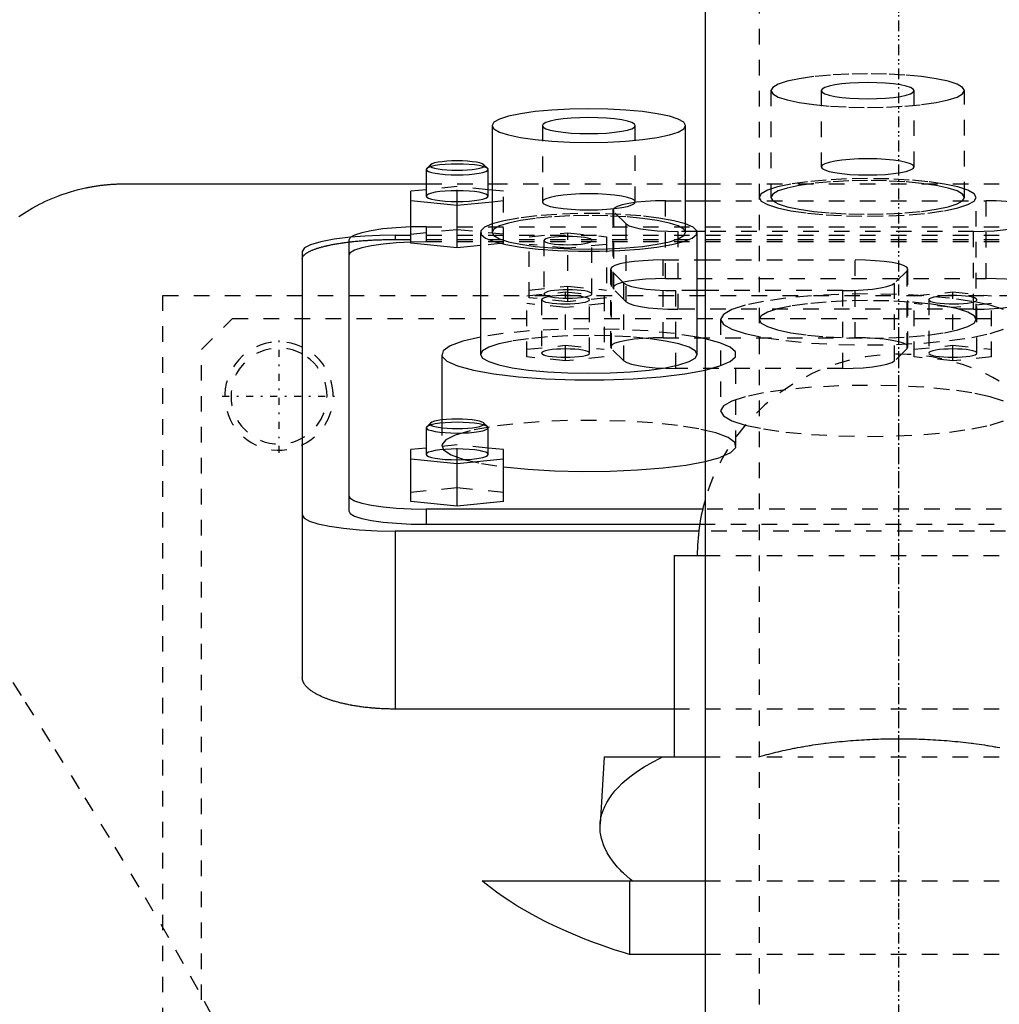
# Model space of a CAD drawing. Extents: x -125 to 125, y -82 to 428.
# Tile 7 of 11: x -57 to 6, y 266 to 329. Entities that reach past the tile are written whole.
import ezdxf

# ---------------------------------------------------------------- set-up
doc = ezdxf.new("R2010")
doc.units = 0
doc.linetypes.add('CENTER', pattern=[1.5, 0.45, -0.5, 0.05, -0.5])
doc.linetypes.add('DASHED', pattern=[2, 1, -1])
for name, color, linetype in [('AM_0', 7, 'CONTINUOUS'), ('AM_3', 7, 'DASHED'), ('AM_7', 7, 'CENTER')]:
    doc.layers.add(name, color=color, linetype=linetype)

msp = doc.modelspace()

# ---------------------------------------------------------------- linework, layer by layer
at = {"layer": 'AM_0', "color": 7, "linetype": 'CONTINUOUS'}
for p, q in [((-12.5, 345.5), (-12.5, 222.5)), ((-26.25, 322.262), (-26.25, 315.368)), ((-13.75, 315.368), (-13.75, 322.262)), ((-30.469, 319.493), (-30.5, 319.432)), ((-30.5, 319.432), (-30.5, 317.709)), ((-30.223, 319.732), (-30.469, 319.493)), ((-26.531, 319.493), (-26.777, 319.732)), ((-26.5, 319.432), (-26.531, 319.493)), ((-26.5, 317.709), (-26.5, 319.432)), ((-50, 318.5), (-30.5, 318.5)), ((-30.5, 318.119), (-31.5, 318.019)), ((-31.5, 314.66), (-31.5, 318.019)), ((-26.5, 318.5), (-26.25, 318.5)), ((-26.25, 318.094), (-26.5, 318.119)), ((-13.75, 318.5), (-12.5, 318.5)), ((-31.5, 317.417), (-28.5, 317.117)), ((-28.5, 317.117), (-26.25, 317.342)), ((-13.75, 317.404), (-12.5, 317.404)), ((-28.5, 314.359), (-28.5, 317.117)), ((-27, 315.368), (-27, 307.489)), ((-12.5, 315.425), (-13.008, 315.425)), ((-13, 307.489), (-13, 315.368)), ((-35.5, 314.865), (-35.5, 297.383)), ((-38.5, 314.14), (-38.5, 286.634)), ((-28.5, 314.359), (-31.5, 314.66)), ((-27, 314.51), (-28.5, 314.359)), ((-13, 313.584), (-12.5, 313.584)), ((-12.5, 311.604), (-13, 311.604)), ((-12.493, 308.5), (-13, 308.604)), ((-29.5, 307.489), (-29.5, 303.251)), ((-30.469, 302.817), (-30.5, 302.756)), ((-30.5, 302.756), (-30.5, 301.032)), ((-30.223, 303.056), (-30.469, 302.817)), ((-26.531, 302.817), (-26.777, 303.056)), ((-26.5, 301.032), (-26.5, 302.756)), ((-30.5, 301.443), (-31.5, 301.342)), ((-25.5, 301.342), (-26.5, 301.443)), ((-31.5, 297.99), (-31.5, 301.342)), ((-31.5, 300.741), (-28.5, 300.44)), ((-28.5, 300.44), (-25.5, 300.741)), ((-25.5, 297.99), (-25.5, 301.342)), ((-28.5, 297.689), (-28.5, 300.44)), ((-28.5, 297.689), (-31.5, 297.99)), ((-25.5, 297.99), (-28.5, 297.689)), ((-12.649, 297.5), (-30.5, 297.5)), ((-30.5, 297.5), (-30.5, 296.515)), ((-30.5, 296.515), (-12.843, 296.515)), ((-32.5, 296.081), (-32.5, 284.586)), ((-12.903, 296.081), (-32.5, 296.081)), ((-14.5, 294.5), (-14.5, 281.5)), ((-14.5, 294.5), (-12.514, 294.5)), ((-14.5, 284.586), (-32.5, 284.586)), ((-19, 281.5), (-19.272, 277.154)), ((-19, 281.5), (-12.513, 281.5)), ((-26.891, 273.5), (-12.5, 273.5)), ((-17.375, 273.5), (-17.375, 268.733)), ((-12.5, 268.733), (-17.375, 268.733))]:
    msp.add_line(p, q, dxfattribs=at)
for points in [[(-26.25, 322.262), (-26.13, 322.05), (-25.774, 321.847), (-25.197, 321.659), (-24.419, 321.495), (-23.472, 321.36), (-22.392, 321.259), (-21.219, 321.198), (-20, 321.177), (-18.781, 321.198), (-17.608, 321.259), (-16.528, 321.36), (-15.581, 321.495), (-14.803, 321.659), (-14.226, 321.847), (-13.87, 322.05), (-13.75, 322.262), (-13.87, 322.474), (-14.226, 322.677), (-14.803, 322.865), (-15.581, 323.03), (-16.528, 323.165), (-17.608, 323.265), (-18.781, 323.327), (-20, 323.347), (-21.219, 323.327), (-22.392, 323.265), (-23.472, 323.165), (-24.419, 323.03), (-25.197, 322.865), (-25.774, 322.677), (-26.13, 322.474)], [(-23, 322.262), (-22.942, 322.161), (-22.772, 322.063), (-22.494, 321.973), (-22.121, 321.894), (-21.667, 321.829), (-21.148, 321.781), (-20.585, 321.751), (-20, 321.741), (-19.415, 321.751), (-18.852, 321.781), (-18.333, 321.829), (-17.879, 321.894), (-17.506, 321.973), (-17.228, 322.063), (-17.058, 322.161), (-17, 322.262), (-17.058, 322.364), (-17.228, 322.462), (-17.506, 322.552), (-17.879, 322.631), (-18.333, 322.695), (-18.852, 322.743), (-19.415, 322.773), (-20, 322.783), (-20.585, 322.773), (-21.148, 322.743), (-21.667, 322.695), (-22.121, 322.631), (-22.494, 322.552), (-22.772, 322.462), (-22.942, 322.364)], [(-26.75, 319.678), (-26.784, 319.738), (-26.883, 319.795), (-27.045, 319.847), (-27.263, 319.893), (-27.528, 319.931), (-27.83, 319.959), (-28.159, 319.976), (-28.5, 319.982), (-28.841, 319.976), (-29.17, 319.959), (-29.472, 319.931), (-29.737, 319.893), (-29.955, 319.847), (-30.117, 319.795), (-30.216, 319.738), (-30.25, 319.678), (-30.216, 319.619), (-30.117, 319.562), (-29.955, 319.51), (-29.737, 319.464), (-29.472, 319.426), (-29.17, 319.398), (-28.841, 319.38), (-28.5, 319.375), (-28.159, 319.38), (-27.83, 319.398), (-27.528, 319.426), (-27.263, 319.464), (-27.045, 319.51), (-26.883, 319.562), (-26.784, 319.619)]]:
    msp.add_lwpolyline(points, close=True, dxfattribs=at)
for points in [[(-30.5, 319.432), (-30.462, 319.364), (-30.348, 319.299), (-30.163, 319.239), (-29.914, 319.187), (-29.611, 319.143), (-29.265, 319.111), (-28.89, 319.092), (-28.5, 319.085), (-28.11, 319.092), (-27.735, 319.111), (-27.389, 319.143), (-27.086, 319.187), (-26.837, 319.239), (-26.652, 319.299), (-26.538, 319.364), (-26.5, 319.432)], [(-30.5, 317.709), (-30.462, 317.641), (-30.348, 317.576), (-30.163, 317.516), (-29.914, 317.463), (-29.611, 317.42), (-29.265, 317.388), (-28.89, 317.368), (-28.5, 317.362), (-28.11, 317.368), (-27.735, 317.388), (-27.389, 317.42), (-27.086, 317.463), (-26.837, 317.516), (-26.652, 317.576), (-26.538, 317.641), (-26.5, 317.709)], [(-31.5, 315.716), (-32.433, 315.666), (-33.293, 315.585), (-34.046, 315.477), (-34.663, 315.346), (-35.122, 315.196), (-35.405, 315.034), (-35.5, 314.865)], [(-26.25, 315.915), (-26.741, 315.695), (-26.978, 315.464), (-26.954, 315.228), (-26.668, 314.998), (-26.132, 314.781), (-25.366, 314.587), (-24.398, 314.422), (-23.265, 314.292), (-22.009, 314.203), (-20.678, 314.158), (-19.322, 314.158), (-17.991, 314.203), (-16.735, 314.292), (-15.602, 314.422), (-14.634, 314.587), (-13.868, 314.781), (-13.332, 314.998), (-13.046, 315.228), (-13.022, 315.464), (-13.259, 315.695), (-13.75, 315.915)], [(-26.25, 315.368), (-26.13, 315.156), (-25.774, 314.952), (-25.197, 314.765), (-24.419, 314.6), (-23.472, 314.465), (-22.392, 314.365), (-21.219, 314.303), (-20, 314.282), (-18.781, 314.303), (-17.608, 314.365), (-16.528, 314.465), (-15.581, 314.6), (-14.803, 314.765), (-14.226, 314.952), (-13.87, 315.156), (-13.75, 315.368)], [(-35.38, 315.054), (-36.432, 314.927), (-37.305, 314.764), (-37.959, 314.573), (-38.363, 314.362), (-38.5, 314.14)], [(-27, 308.604), (-28.144, 308.339), (-28.958, 308.038), (-29.41, 307.716), (-29.481, 307.384), (-29.168, 307.057), (-28.484, 306.747), (-27.457, 306.467), (-26.128, 306.229), (-24.551, 306.041), (-22.789, 305.912), (-20.915, 305.847), (-19.004, 305.849), (-17.133, 305.916), (-15.378, 306.048), (-13.81, 306.238), (-12.493, 306.478)], [(-27, 307.489), (-26.865, 307.252), (-26.467, 307.024), (-25.82, 306.814), (-24.95, 306.63), (-23.889, 306.478), (-22.679, 306.366), (-21.366, 306.297), (-20, 306.274), (-18.634, 306.297), (-17.321, 306.366), (-16.111, 306.478), (-15.05, 306.63), (-14.18, 306.814), (-13.533, 307.024), (-13.135, 307.252), (-13, 307.489)], [(-30.223, 303.056), (-30.25, 302.996), (-30.21, 302.937), (-30.105, 302.881), (-29.939, 302.829), (-29.718, 302.784), (-29.451, 302.747), (-29.147, 302.72), (-28.819, 302.703), (-28.479, 302.698), (-28.139, 302.705), (-27.813, 302.722), (-27.513, 302.751), (-27.251, 302.789), (-27.037, 302.835), (-26.878, 302.888), (-26.781, 302.945), (-26.75, 303.004), (-26.785, 303.063), (-26.886, 303.12), (-27.049, 303.172), (-27.266, 303.217), (-27.531, 303.255), (-27.833, 303.283), (-28.16, 303.3), (-28.5, 303.306)], [(-28.5, 303.306), (-28.846, 303.3), (-29.179, 303.282), (-29.484, 303.253), (-29.751, 303.214), (-29.968, 303.167), (-30.128, 303.114), (-30.223, 303.056)], [(-30.5, 302.756), (-30.462, 302.688), (-30.349, 302.624), (-30.167, 302.564), (-29.921, 302.511), (-29.62, 302.468), (-29.278, 302.436), (-28.906, 302.416), (-28.518, 302.408), (-28.13, 302.414), (-27.755, 302.433), (-27.409, 302.465), (-27.105, 302.507), (-26.853, 302.559), (-26.665, 302.618), (-26.545, 302.682), (-26.5, 302.75), (-26.531, 302.817)], [(-30.5, 301.032), (-30.462, 300.965), (-30.348, 300.899), (-30.163, 300.839), (-29.914, 300.787), (-29.611, 300.744), (-29.265, 300.711), (-28.89, 300.692), (-28.5, 300.685), (-28.11, 300.692), (-27.735, 300.711), (-27.389, 300.744), (-27.086, 300.787), (-26.837, 300.839), (-26.652, 300.899), (-26.538, 300.965), (-26.5, 301.032)], [(-25.505, 300.236), (-23.934, 300.079), (-22.22, 299.977), (-20.424, 299.933), (-18.613, 299.949), (-16.853, 300.024), (-15.207, 300.156), (-13.736, 300.341), (-12.493, 300.57)], [(-35.5, 298.368), (-35.404, 298.199), (-35.119, 298.036), (-34.657, 297.886), (-34.036, 297.754), (-33.278, 297.646), (-32.413, 297.566), (-31.475, 297.517), (-30.5, 297.5)], [(-38.5, 297.123), (-38.385, 296.92), (-38.043, 296.724), (-37.489, 296.544), (-36.743, 296.386), (-35.833, 296.257), (-34.796, 296.16), (-33.671, 296.101), (-32.5, 296.081)], [(-35.5, 297.383), (-35.404, 297.214), (-35.119, 297.051), (-34.657, 296.901), (-34.036, 296.769), (-33.278, 296.662), (-32.413, 296.581), (-31.475, 296.532), (-30.5, 296.515)]]:
    msp.add_lwpolyline(points, dxfattribs=at)
for points in [[(-56.802, 316.386, 0), (-55.928, 316.933, 0), (-55.412, 317.21, 0), (-55.319, 317.257, 0), (-55.126, 317.35, 0), (-54.925, 317.443, 0), (-54.822, 317.489, 0), (-54.716, 317.534, 0), (-54.498, 317.625, 0), (-54.271, 317.714, 0), (-54.033, 317.802, 0), (-53.786, 317.887, 0), (-53.528, 317.97, 0), (-53.394, 318.01, 0), (-53.257, 318.049, 0), (-52.973, 318.126, 0), (-52.673, 318.198, 0), (-52.49, 318.239, 0), (-52.437, 318.25, 0), (-52.383, 318.261, 0), (-52.355, 318.267, 0), (-52.327, 318.272, 0), (-52.271, 318.283, 0), (-52.213, 318.294, 0), (-52.154, 318.305, 0), (-52.094, 318.316, 0), (-52.032, 318.327, 0), (-52.001, 318.332, 0), (-51.97, 318.337, 0), (-51.906, 318.348, 0), (-51.841, 318.358, 0), (-51.775, 318.368, 0), (-51.708, 318.378, 0), (-51.641, 318.387, 0), (-51.606, 318.392, 0), (-51.572, 318.397, 0), (-51.502, 318.406, 0), (-51.431, 318.414, 0), (-51.395, 318.419, 0), (-51.359, 318.423, 0), (-51.287, 318.431, 0), (-51.213, 318.438, 0), (-51.176, 318.442, 0), (-51.139, 318.446, 0), (-51.064, 318.453, 0), (-50.988, 318.459, 0), (-50.912, 318.465, 0), (-50.835, 318.471, 0), (-50.757, 318.476, 0), (-50.718, 318.479, 0), (-50.679, 318.481, 0), (-50.6, 318.485, 0), (-50.521, 318.489, 0), (-50.441, 318.492, 0), (-50.362, 318.495, 0), (-50.281, 318.497, 0), (-50.241, 318.498, 0), (-50.201, 318.498, 0), (-50.121, 318.499, 0), (-50.04, 318.5, 0), (-50, 318.5, 0)], [(-32.5, 284.586, 0), (-32.542, 284.586, 0), (-32.627, 284.587, 0), (-32.712, 284.587, 0), (-32.755, 284.588, 0), (-32.797, 284.589, 0), (-32.883, 284.59, 0), (-32.969, 284.593, 0), (-33.055, 284.595, 0), (-33.142, 284.598, 0), (-33.228, 284.601, 0), (-33.271, 284.603, 0), (-33.315, 284.605, 0), (-33.401, 284.61, 0), (-33.488, 284.614, 0), (-33.575, 284.62, 0), (-33.661, 284.625, 0), (-33.748, 284.631, 0), (-33.791, 284.635, 0), (-33.834, 284.638, 0), (-33.92, 284.645, 0), (-34.007, 284.653, 0), (-34.05, 284.656, 0), (-34.092, 284.66, 0), (-34.178, 284.669, 0), (-34.263, 284.678, 0), (-34.306, 284.682, 0), (-34.348, 284.687, 0), (-34.433, 284.697, 0), (-34.517, 284.707, 0), (-34.601, 284.717, 0), (-34.685, 284.728, 0), (-34.768, 284.74, 0), (-34.809, 284.746, 0), (-34.85, 284.751, 0), (-34.932, 284.764, 0), (-35.013, 284.776, 0), (-35.094, 284.789, 0), (-35.174, 284.803, 0), (-35.253, 284.817, 0), (-35.293, 284.824, 0), (-35.332, 284.831, 0), (-35.41, 284.846, 0), (-35.488, 284.861, 0), (-35.564, 284.876, 0), (-35.64, 284.892, 0), (-35.715, 284.908, 0), (-35.752, 284.916, 0), (-35.789, 284.924, 0), (-35.862, 284.941, 0), (-35.935, 284.958, 0), (-36.006, 284.976, 0), (-36.077, 284.993, 0), (-36.146, 285.011, 0), (-36.181, 285.021, 0), (-36.215, 285.03, 0), (-36.282, 285.048, 0), (-36.349, 285.067, 0), (-36.414, 285.086, 0), (-36.479, 285.106, 0), (-36.542, 285.125, 0), (-36.574, 285.135, 0), (-36.605, 285.145, 0), (-36.666, 285.165, 0), (-36.726, 285.185, 0), (-36.755, 285.195, 0), (-36.785, 285.205, 0), (-36.843, 285.226, 0), (-36.901, 285.247, 0), (-36.93, 285.258, 0), (-36.959, 285.269, 0), (-37.015, 285.291, 0), (-37.071, 285.313, 0), (-37.126, 285.335, 0), (-37.181, 285.358, 0), (-37.234, 285.381, 0), (-37.261, 285.393, 0), (-37.287, 285.405, 0), (-37.339, 285.429, 0), (-37.39, 285.453, 0), (-37.44, 285.477, 0), (-37.489, 285.502, 0), (-37.537, 285.527, 0), (-37.561, 285.54, 0), (-37.584, 285.552, 0), (-37.63, 285.578, 0), (-37.675, 285.604, 0), (-37.719, 285.63, 0), (-37.762, 285.656, 0), (-37.804, 285.682, 0), (-37.825, 285.696, 0), (-37.845, 285.709, 0), (-37.885, 285.736, 0), (-37.923, 285.763, 0), (-37.96, 285.791, 0), (-37.996, 285.818, 0), (-38.031, 285.846, 0), (-38.048, 285.86, 0), (-38.065, 285.874, 0), (-38.097, 285.902, 0), (-38.129, 285.93, 0), (-38.159, 285.958, 0), (-38.188, 285.987, 0), (-38.215, 286.015, 0), (-38.228, 286.029, 0), (-38.241, 286.044, 0), (-38.266, 286.073, 0), (-38.29, 286.101, 0), (-38.301, 286.116, 0), (-38.312, 286.13, 0), (-38.334, 286.159, 0), (-38.353, 286.188, 0), (-38.363, 286.203, 0), (-38.372, 286.217, 0), (-38.389, 286.246, 0), (-38.405, 286.275, 0), (-38.42, 286.304, 0), (-38.434, 286.333, 0), (-38.446, 286.362, 0), (-38.452, 286.377, 0), (-38.457, 286.391, 0), (-38.466, 286.42, 0), (-38.475, 286.449, 0), (-38.482, 286.478, 0), (-38.488, 286.506, 0), (-38.493, 286.535, 0), (-38.495, 286.549, 0), (-38.496, 286.563, 0), (-38.499, 286.592, 0), (-38.5, 286.62, 0), (-38.5, 286.634, 0)], [(-17.213, 273.5, 0), (-17.33, 273.595, 0), (-17.553, 273.788, 0), (-17.764, 273.984, 0), (-17.865, 274.082, 0), (-17.963, 274.181, 0), (-18.148, 274.381, 0), (-18.32, 274.583, 0), (-18.478, 274.787, 0), (-18.622, 274.992, 0), (-18.752, 275.198, 0), (-18.812, 275.301, 0), (-18.868, 275.404, 0), (-18.97, 275.612, 0), (-19.057, 275.819, 0), (-19.129, 276.027, 0), (-19.187, 276.234, 0), (-19.231, 276.44, 0), (-19.247, 276.543, 0), (-19.26, 276.646, 0), (-19.275, 276.85, 0), (-19.276, 277.053, 0), (-19.272, 277.154, 0)], [(-17.375, 268.733, 0), (-17.704, 268.836, 0), (-18.357, 269.048, 0), (-19.001, 269.27, 0), (-19.319, 269.384, 0), (-19.635, 269.499, 0), (-20.256, 269.737, 0), (-20.864, 269.983, 0), (-21.457, 270.236, 0), (-22.035, 270.496, 0), (-22.594, 270.762, 0), (-22.868, 270.898, 0), (-23.136, 271.035, 0), (-23.658, 271.312, 0), (-24.16, 271.594, 0), (-24.642, 271.88, 0), (-25.101, 272.17, 0), (-25.539, 272.463, 0), (-25.75, 272.61, 0), (-25.954, 272.758, 0), (-26.347, 273.054, 0), (-26.716, 273.351, 0), (-26.891, 273.5, 0)]]:
    msp.add_polyline3d(points, dxfattribs=at)
for centre, radius, start, end in [((-40, 304.8), 3.5, 64.62307, 65.4035), ((-40, 304.8), 3.1, 61.06147, 62.31805), ((0, 294.5), 13, 164.05763, 180)]:
    msp.add_arc(centre, radius, start, end, dxfattribs=at)
at = {"layer": 'AM_3', "color": 6, "linetype": 'DASHED'}
for p, q in [((-9, 360.5), (-9, -59.5)), ((-8.25, 324.519), (-8.25, 317.625)), ((-5, 324.519), (-5, 319.595)), ((1, 319.595), (1, 324.519)), ((4.25, 317.625), (4.25, 324.519)), ((-23, 322.262), (-23, 317.337)), ((-17, 317.337), (-17, 322.262)), ((-30.5, 318.5), (-26.5, 318.5)), ((-28.5, 318.32), (-30.5, 318.119)), ((-28.5, 317.117), (-28.5, 318.32)), ((-26.5, 318.119), (-28.5, 318.32)), ((-26.25, 318.5), (-13.75, 318.5)), ((-25.5, 318.019), (-26.25, 318.094)), ((-25.5, 314.66), (-25.5, 318.019)), ((-12.5, 318.5), (12.5, 318.5)), ((-26.25, 317.342), (-25.5, 317.417)), ((-15.048, 317.404), (-13.75, 317.404)), ((-15.048, 312.382), (-15.048, 317.404)), ((-12.5, 317.404), (5.648, 317.404)), ((5, 309.747), (5, 317.625)), ((5.648, 312.382), (5.648, 317.404)), ((-18.448, 316.814), (-18.448, 311.791)), ((-18.396, 311.689), (-18.396, 316.711)), ((-17.585, 315.912), (-18.396, 316.711)), ((-30.5, 315.733), (-31.5, 315.716)), ((-31.5, 315.262), (-28.5, 315.563)), ((-30.5, 315.733), (12.5, 315.733)), ((-30.5, 315.733), (-30.5, 314.748)), ((-28.5, 315.563), (-25.5, 315.262)), ((-17.585, 310.89), (-17.585, 315.912)), ((-14.237, 310.402), (-14.237, 315.425)), ((-13.008, 315.425), (-14.237, 315.425)), ((4.837, 315.425), (-12.5, 315.425)), ((4.837, 310.402), (4.837, 315.425)), ((-32.5, 315.182), (-32.5, 314.91)), ((-32.5, 315.182), (32.5, 315.182)), ((-32.5, 314.91), (32.5, 314.91)), ((30.5, 314.748), (-30.5, 314.748)), ((-23.85, 315.089), (-21.35, 315.34)), ((-23.85, 311.141), (-23.85, 315.089)), ((-22.9, 314.839), (-22.9, 311.392)), ((-21.35, 315.34), (-18.85, 315.089)), ((-21.35, 310.891), (-21.35, 315.34)), ((-19.8, 311.392), (-19.8, 314.839)), ((-18.85, 315.089), (-18.85, 311.141)), ((-25.5, 314.66), (-27, 314.51)), ((-21.35, 314.337), (-23.85, 314.588)), ((-18.85, 314.588), (-21.35, 314.337)), ((-15.198, 313.584), (-13, 313.584)), ((-15.198, 308.561), (-15.198, 313.584)), ((-12.5, 313.584), (-2.802, 313.584)), ((-2.802, 308.561), (-2.802, 313.584)), ((-18.598, 312.994), (-18.598, 307.971)), ((-18.546, 307.868), (-18.546, 312.891)), ((-17.735, 312.092), (-18.546, 312.891)), ((0.546, 312.891), (-0.265, 312.092)), ((0.546, 307.868), (0.546, 312.891)), ((0.598, 307.971), (0.598, 312.994)), ((-15.048, 312.382), (5.648, 312.382)), ((-23.85, 311.642), (-21.35, 311.893)), ((-21.35, 311.893), (-18.85, 311.642)), ((-17.585, 310.89), (-18.396, 311.689)), ((-17.735, 307.07), (-17.735, 312.092)), ((-14.387, 306.582), (-14.387, 311.604)), ((-13, 311.604), (-14.387, 311.604)), ((-3.613, 311.604), (-12.5, 311.604)), ((-3.613, 306.582), (-3.613, 311.604)), ((-0.265, 307.07), (-0.265, 312.092)), ((-47.497, 311.3), (47.497, 311.3)), ((-47.497, 218.3), (-47.497, 311.3)), ((-24, 311.269), (-21.5, 311.52)), ((-24, 307.321), (-24, 311.269)), ((-21.35, 310.891), (-23.85, 311.141)), ((-23.05, 311.018), (-23.05, 307.572)), ((-21.5, 311.52), (-19, 311.269)), ((-21.5, 307.07), (-21.5, 311.52)), ((-18.85, 311.141), (-21.35, 310.891)), ((-19.95, 307.572), (-19.95, 311.018)), ((-19, 311.269), (-19, 307.321)), ((1, 311.269), (3.5, 311.52)), ((1, 307.321), (1, 311.269)), ((1.95, 311.018), (1.95, 307.572)), ((3.5, 311.52), (6, 311.269)), ((3.5, 307.07), (3.5, 311.52)), ((5.05, 307.572), (5.05, 311.018)), ((6, 307.321), (6, 311.269)), ((-21.5, 310.517), (-24, 310.768)), ((-19, 310.768), (-21.5, 310.517)), ((4.837, 310.402), (-14.237, 310.402)), ((3.5, 310.517), (1, 310.768)), ((6, 310.768), (3.5, 310.517)), ((-45, 307.8), (-43, 309.8)), ((-43, 309.8), (44, 309.8)), ((-11.5, 309.747), (-11.5, 303.838)), ((-15.198, 308.561), (-2.802, 308.561)), ((-45, 221.8), (-45, 307.8)), ((-24, 307.822), (-21.5, 308.073)), ((-21.5, 308.073), (-19, 307.822)), ((-17.735, 307.07), (-18.546, 307.868)), ((0.546, 307.868), (-0.265, 307.07)), ((1, 307.822), (3.5, 308.073)), ((3.5, 308.073), (6, 307.822)), ((-21.5, 307.07), (-24, 307.321)), ((-19, 307.321), (-21.5, 307.07)), ((-10.5, 301.581), (-10.5, 307.489)), ((3.5, 307.07), (1, 307.321)), ((6, 307.321), (3.5, 307.07)), ((-3.613, 306.582), (-14.387, 306.582)), ((-29.5, 303.251), (-29.5, 301.581)), ((-28.5, 301.643), (-30.5, 301.443)), ((-28.5, 300.44), (-28.5, 301.643)), ((-26.5, 301.443), (-28.5, 301.643)), ((-31.5, 298.591), (-28.5, 298.892)), ((-28.5, 298.892), (-25.5, 298.591)), ((12.649, 297.5), (-12.649, 297.5)), ((-12.843, 296.515), (12.843, 296.515)), ((12.903, 296.081), (-12.903, 296.081)), ((-12.514, 294.5), (12.514, 294.5)), ((14.5, 284.586), (-14.5, 284.586)), ((-12.513, 281.5), (12.513, 281.5)), ((-12.5, 273.5), (12.5, 273.5)), ((12.5, 268.733), (-12.5, 268.733))]:
    msp.add_line(p, q, dxfattribs=at)
for points in [[(-8.25, 324.519), (-8.13, 324.307), (-7.774, 324.104), (-7.197, 323.916), (-6.419, 323.752), (-5.472, 323.617), (-4.392, 323.516), (-3.219, 323.455), (-2, 323.434), (-0.781, 323.455), (0.392, 323.516), (1.472, 323.617), (2.419, 323.752), (3.197, 323.916), (3.774, 324.104), (4.13, 324.307), (4.25, 324.519), (4.13, 324.731), (3.774, 324.934), (3.197, 325.122), (2.419, 325.287), (1.472, 325.422), (0.392, 325.522), (-0.781, 325.584), (-2, 325.604), (-3.219, 325.584), (-4.392, 325.522), (-5.472, 325.422), (-6.419, 325.287), (-7.197, 325.122), (-7.774, 324.934), (-8.13, 324.731)], [(-5, 324.519), (-4.942, 324.418), (-4.772, 324.32), (-4.494, 324.23), (-4.121, 324.151), (-3.667, 324.086), (-3.148, 324.038), (-2.585, 324.008), (-2, 323.998), (-1.415, 324.008), (-0.852, 324.038), (-0.333, 324.086), (0.121, 324.151), (0.494, 324.23), (0.772, 324.32), (0.942, 324.418), (1, 324.519), (0.942, 324.621), (0.772, 324.719), (0.494, 324.809), (0.121, 324.888), (-0.333, 324.952), (-0.852, 325), (-1.415, 325.03), (-2, 325.04), (-2.585, 325.03), (-3.148, 325), (-3.667, 324.952), (-4.121, 324.888), (-4.494, 324.809), (-4.772, 324.719), (-4.942, 324.621)], [(-5, 319.595), (-4.942, 319.493), (-4.772, 319.396), (-4.494, 319.306), (-4.121, 319.227), (-3.667, 319.162), (-3.148, 319.114), (-2.585, 319.084), (-2, 319.074), (-1.415, 319.084), (-0.852, 319.114), (-0.333, 319.162), (0.121, 319.227), (0.494, 319.306), (0.772, 319.396), (0.942, 319.493), (1, 319.595), (0.942, 319.697), (0.772, 319.794), (0.494, 319.885), (0.121, 319.963), (-0.333, 320.028), (-0.852, 320.076), (-1.415, 320.106), (-2, 320.116), (-2.585, 320.106), (-3.148, 320.076), (-3.667, 320.028), (-4.121, 319.963), (-4.494, 319.885), (-4.772, 319.794), (-4.942, 319.697)], [(-9, 317.625), (-8.865, 317.388), (-8.467, 317.16), (-7.82, 316.95), (-6.95, 316.766), (-5.889, 316.615), (-4.679, 316.502), (-3.366, 316.433), (-2, 316.41), (-0.634, 316.433), (0.679, 316.502), (1.889, 316.615), (2.95, 316.766), (3.82, 316.95), (4.467, 317.16), (4.865, 317.388), (5, 317.625), (4.865, 317.863), (4.467, 318.091), (3.82, 318.301), (2.95, 318.485), (1.889, 318.636), (0.679, 318.749), (-0.634, 318.818), (-2, 318.841), (-3.366, 318.818), (-4.679, 318.749), (-5.889, 318.636), (-6.95, 318.485), (-7.82, 318.301), (-8.467, 318.091), (-8.865, 317.863)], [(-8.25, 317.625), (-8.13, 317.414), (-7.774, 317.21), (-7.197, 317.023), (-6.419, 316.858), (-5.472, 316.723), (-4.392, 316.623), (-3.219, 316.561), (-2, 316.54), (-0.781, 316.561), (0.392, 316.623), (1.472, 316.723), (2.419, 316.858), (3.197, 317.023), (3.774, 317.21), (4.13, 317.414), (4.25, 317.625), (4.13, 317.837), (3.774, 318.041), (3.197, 318.228), (2.419, 318.393), (1.472, 318.528), (0.392, 318.628), (-0.781, 318.69), (-2, 318.711), (-3.219, 318.69), (-4.392, 318.628), (-5.472, 318.528), (-6.419, 318.393), (-7.197, 318.228), (-7.774, 318.041), (-8.13, 317.837)], [(-23, 317.337), (-22.942, 317.236), (-22.772, 317.138), (-22.494, 317.048), (-22.121, 316.969), (-21.667, 316.904), (-21.148, 316.856), (-20.585, 316.826), (-20, 316.816), (-19.415, 316.826), (-18.852, 316.856), (-18.333, 316.904), (-17.879, 316.969), (-17.506, 317.048), (-17.228, 317.138), (-17.058, 317.236), (-17, 317.337), (-17.058, 317.439), (-17.228, 317.537), (-17.506, 317.627), (-17.879, 317.706), (-18.333, 317.77), (-18.852, 317.819), (-19.415, 317.848), (-20, 317.858), (-20.585, 317.848), (-21.148, 317.819), (-21.667, 317.77), (-22.121, 317.706), (-22.494, 317.627), (-22.772, 317.537), (-22.942, 317.439)], [(-19.8, 311.392), (-19.83, 311.444), (-19.918, 311.495), (-20.061, 311.541), (-20.254, 311.582), (-20.489, 311.616), (-20.757, 311.641), (-21.048, 311.656), (-21.35, 311.661), (-21.652, 311.656), (-21.943, 311.641), (-22.211, 311.616), (-22.446, 311.582), (-22.639, 311.541), (-22.782, 311.495), (-22.87, 311.444), (-22.9, 311.392), (-22.87, 311.339), (-22.782, 311.289), (-22.639, 311.242), (-22.446, 311.202), (-22.211, 311.168), (-21.943, 311.143), (-21.652, 311.128), (-21.35, 311.123), (-21.048, 311.128), (-20.757, 311.143), (-20.489, 311.168), (-20.254, 311.202), (-20.061, 311.242), (-19.918, 311.289), (-19.83, 311.339)], [(-19.95, 311.018), (-19.98, 311.071), (-20.068, 311.121), (-20.211, 311.168), (-20.404, 311.209), (-20.639, 311.242), (-20.907, 311.267), (-21.198, 311.282), (-21.5, 311.288), (-21.802, 311.282), (-22.093, 311.267), (-22.361, 311.242), (-22.596, 311.209), (-22.789, 311.168), (-22.932, 311.121), (-23.02, 311.071), (-23.05, 311.018), (-23.02, 310.966), (-22.932, 310.915), (-22.789, 310.869), (-22.596, 310.828), (-22.361, 310.795), (-22.093, 310.77), (-21.802, 310.754), (-21.5, 310.749), (-21.198, 310.754), (-20.907, 310.77), (-20.639, 310.795), (-20.404, 310.828), (-20.211, 310.869), (-20.068, 310.915), (-19.98, 310.966)], [(-9, 309.747), (-8.865, 309.51), (-8.467, 309.282), (-7.82, 309.072), (-6.95, 308.888), (-5.889, 308.736), (-4.679, 308.624), (-3.366, 308.555), (-2, 308.531), (-0.634, 308.555), (0.679, 308.624), (1.889, 308.736), (2.95, 308.888), (3.82, 309.072), (4.467, 309.282), (4.865, 309.51), (5, 309.747), (4.865, 309.984), (4.467, 310.212), (3.82, 310.422), (2.95, 310.607), (1.889, 310.758), (0.679, 310.87), (-0.634, 310.939), (-2, 310.963), (-3.366, 310.939), (-4.679, 310.87), (-5.889, 310.758), (-6.95, 310.607), (-7.82, 310.422), (-8.467, 310.212), (-8.865, 309.984)], [(-19.95, 307.572), (-19.98, 307.624), (-20.068, 307.675), (-20.211, 307.721), (-20.404, 307.762), (-20.639, 307.795), (-20.907, 307.82), (-21.198, 307.836), (-21.5, 307.841), (-21.802, 307.836), (-22.093, 307.82), (-22.361, 307.795), (-22.596, 307.762), (-22.789, 307.721), (-22.932, 307.675), (-23.02, 307.624), (-23.05, 307.572), (-23.02, 307.519), (-22.932, 307.469), (-22.789, 307.422), (-22.596, 307.381), (-22.361, 307.348), (-22.093, 307.323), (-21.802, 307.308), (-21.5, 307.302), (-21.198, 307.308), (-20.907, 307.323), (-20.639, 307.348), (-20.404, 307.381), (-20.211, 307.422), (-20.068, 307.469), (-19.98, 307.519)], [(5.05, 307.572), (5.02, 307.624), (4.932, 307.675), (4.789, 307.721), (4.596, 307.762), (4.361, 307.795), (4.093, 307.82), (3.802, 307.836), (3.5, 307.841), (3.198, 307.836), (2.907, 307.82), (2.639, 307.795), (2.404, 307.762), (2.211, 307.721), (2.068, 307.675), (1.98, 307.624), (1.95, 307.572), (1.98, 307.519), (2.068, 307.469), (2.211, 307.422), (2.404, 307.381), (2.639, 307.348), (2.907, 307.323), (3.198, 307.308), (3.5, 307.302), (3.802, 307.308), (4.093, 307.323), (4.361, 307.348), (4.596, 307.381), (4.789, 307.422), (4.932, 307.469), (5.02, 307.519)]]:
    msp.add_lwpolyline(points, close=True, dxfattribs=at)
for points in [[(-28.5, 319.78), (-28.896, 319.773), (-29.275, 319.752), (-29.625, 319.719), (-29.93, 319.675), (-30.178, 319.621), (-30.36, 319.56), (-30.469, 319.493)], [(-26.531, 319.493), (-26.64, 319.56), (-26.822, 319.621), (-27.07, 319.675), (-27.375, 319.719), (-27.725, 319.752), (-28.104, 319.773), (-28.5, 319.78)], [(-28.5, 318.056), (-28.89, 318.049), (-29.265, 318.03), (-29.611, 317.998), (-29.914, 317.954), (-30.163, 317.902), (-30.348, 317.842), (-30.462, 317.777), (-30.5, 317.709)], [(-26.5, 317.709), (-26.538, 317.777), (-26.652, 317.842), (-26.837, 317.902), (-27.086, 317.954), (-27.389, 317.998), (-27.735, 318.03), (-28.11, 318.049), (-28.5, 318.056)], [(-15.048, 317.404), (-15.703, 317.393), (-16.334, 317.36), (-16.916, 317.307), (-17.429, 317.235), (-17.852, 317.148), (-18.17, 317.048), (-18.371, 316.939), (-18.447, 316.825), (-18.396, 316.711)], [(8.996, 316.711), (9.047, 316.825), (8.971, 316.939), (8.77, 317.048), (8.452, 317.148), (8.029, 317.235), (7.516, 317.307), (6.934, 317.36), (6.303, 317.393), (5.648, 317.404)], [(-13.75, 315.915), (-14.504, 316.12), (-15.478, 316.295), (-16.634, 316.433), (-17.925, 316.529), (-19.299, 316.577), (-20.701, 316.577), (-22.075, 316.529), (-23.366, 316.433), (-24.522, 316.295), (-25.496, 316.12), (-26.25, 315.915)], [(-13.75, 315.368), (-13.87, 315.579), (-14.226, 315.783), (-14.803, 315.971), (-15.581, 316.135), (-16.528, 316.27), (-17.608, 316.37), (-18.781, 316.432), (-20, 316.453), (-21.219, 316.432), (-22.392, 316.37), (-23.472, 316.27), (-24.419, 316.135), (-25.197, 315.971), (-25.774, 315.783), (-26.13, 315.579), (-26.25, 315.368)], [(-17.585, 315.912), (-17.402, 315.799), (-17.093, 315.695), (-16.671, 315.603), (-16.152, 315.527), (-15.558, 315.471), (-14.911, 315.436), (-14.237, 315.425)], [(4.837, 315.425), (5.511, 315.436), (6.158, 315.471), (6.752, 315.527), (7.271, 315.603), (7.693, 315.695), (8.002, 315.799), (8.185, 315.912)], [(-30.5, 314.748), (-31.475, 314.732), (-32.413, 314.682), (-33.278, 314.602), (-34.036, 314.494), (-34.657, 314.362), (-35.119, 314.212), (-35.404, 314.049), (-35.5, 313.88)], [(-32.5, 315.182), (-33.497, 315.168), (-34.466, 315.125), (-35.38, 315.054)], [(-19.8, 314.839), (-19.83, 314.891), (-19.918, 314.942), (-20.061, 314.988), (-20.254, 315.029), (-20.489, 315.062), (-20.757, 315.087), (-21.048, 315.103), (-21.35, 315.108), (-21.652, 315.103), (-21.943, 315.087), (-22.211, 315.062), (-22.446, 315.029), (-22.639, 314.988), (-22.782, 314.942), (-22.87, 314.891), (-22.9, 314.839)], [(-22.9, 314.839), (-22.87, 314.786), (-22.782, 314.736), (-22.639, 314.689), (-22.446, 314.648), (-22.211, 314.615), (-21.943, 314.59), (-21.652, 314.575), (-21.35, 314.57), (-21.048, 314.575), (-20.757, 314.59), (-20.489, 314.615), (-20.254, 314.648), (-20.061, 314.689), (-19.918, 314.736), (-19.83, 314.786), (-19.8, 314.839)], [(-15.198, 313.584), (-15.853, 313.573), (-16.484, 313.54), (-17.066, 313.487), (-17.579, 313.415), (-18.002, 313.327), (-18.32, 313.227), (-18.521, 313.118), (-18.597, 313.005), (-18.546, 312.891)], [(0.546, 312.891), (0.597, 313.005), (0.521, 313.118), (0.32, 313.227), (0.002, 313.327), (-0.421, 313.415), (-0.934, 313.487), (-1.516, 313.54), (-2.147, 313.573), (-2.802, 313.584)], [(-15.048, 312.382), (-15.703, 312.371), (-16.334, 312.338), (-16.916, 312.285), (-17.429, 312.213), (-17.852, 312.125), (-18.17, 312.025), (-18.371, 311.916), (-18.447, 311.803), (-18.396, 311.689)], [(8.996, 311.689), (9.047, 311.803), (8.971, 311.916), (8.77, 312.025), (8.452, 312.125), (8.029, 312.213), (7.516, 312.285), (6.934, 312.338), (6.303, 312.371), (5.648, 312.382)], [(-17.735, 312.092), (-17.552, 311.979), (-17.243, 311.874), (-16.821, 311.782), (-16.302, 311.707), (-15.708, 311.651), (-15.061, 311.616), (-14.387, 311.604)], [(-3.613, 311.604), (-2.939, 311.616), (-2.292, 311.651), (-1.698, 311.707), (-1.179, 311.782), (-0.757, 311.874), (-0.448, 311.979), (-0.265, 312.092)], [(6.777, 310.378), (5.899, 310.664), (4.718, 310.914), (3.278, 311.119), (1.635, 311.271), (-0.147, 311.365), (-2, 311.397), (-3.853, 311.365), (-5.635, 311.271), (-7.278, 311.119), (-8.718, 310.914), (-9.899, 310.664), (-10.777, 310.378), (-11.317, 310.069), (-11.5, 309.747), (-11.317, 309.425), (-10.777, 309.116), (-9.899, 308.831), (-8.718, 308.581), (-7.278, 308.375), (-5.635, 308.223), (-3.853, 308.129), (-2, 308.097), (-0.147, 308.129), (1.635, 308.223), (3.278, 308.375), (4.718, 308.581), (5.899, 308.831), (6.777, 309.116)], [(2.404, 311.209), (2.211, 311.168), (2.068, 311.121), (1.98, 311.071), (1.95, 311.018)], [(1.95, 311.018), (1.982, 310.964), (2.076, 310.912), (2.229, 310.864), (2.434, 310.823), (2.682, 310.79), (2.965, 310.766), (3.269, 310.752), (3.583, 310.75), (3.893, 310.758), (4.187, 310.777), (4.453, 310.806), (4.68, 310.844), (4.859, 310.889)], [(5.001, 311.085), (4.9, 311.134), (4.748, 311.178), (4.551, 311.216), (4.315, 311.247), (4.05, 311.27), (3.764, 311.284), (3.469, 311.288), (3.175, 311.282), (2.892, 311.266), (2.632, 311.241), (2.404, 311.209)], [(4.859, 310.889), (4.974, 310.935), (5.038, 310.985), (5.047, 311.035), (5.001, 311.085)], [(-17.585, 310.89), (-17.402, 310.777), (-17.093, 310.672), (-16.671, 310.58), (-16.152, 310.505), (-15.558, 310.448), (-14.911, 310.414), (-14.237, 310.402)], [(4.837, 310.402), (5.511, 310.414), (6.158, 310.448), (6.752, 310.505), (7.271, 310.58), (7.693, 310.672), (8.002, 310.777), (8.185, 310.89)], [(-13, 308.604), (-14.47, 308.831), (-16.177, 308.999), (-18.047, 309.104), (-20, 309.139), (-21.953, 309.104), (-23.823, 308.999), (-25.53, 308.831), (-27, 308.604)], [(-13, 307.489), (-13.135, 307.726), (-13.533, 307.954), (-14.18, 308.164), (-15.05, 308.349), (-16.111, 308.5), (-17.321, 308.612), (-18.634, 308.681), (-20, 308.705), (-21.366, 308.681), (-22.679, 308.612), (-23.889, 308.5), (-24.95, 308.349), (-25.82, 308.164), (-26.467, 307.954), (-26.865, 307.726), (-27, 307.489)], [(-15.198, 308.561), (-15.853, 308.55), (-16.484, 308.518), (-17.066, 308.464), (-17.579, 308.392), (-18.002, 308.305), (-18.32, 308.205), (-18.521, 308.096), (-18.597, 307.982), (-18.546, 307.868)], [(-12.493, 306.478), (-11.535, 306.74), (-10.877, 307.029), (-10.542, 307.334), (-10.542, 307.644), (-10.877, 307.949), (-11.535, 308.238), (-12.493, 308.5)], [(0.546, 307.868), (0.597, 307.982), (0.521, 308.096), (0.32, 308.205), (0.002, 308.305), (-0.421, 308.392), (-0.934, 308.464), (-1.516, 308.518), (-2.147, 308.55), (-2.802, 308.561)], [(-17.735, 307.07), (-17.552, 306.957), (-17.243, 306.852), (-16.821, 306.76), (-16.302, 306.684), (-15.708, 306.628), (-15.061, 306.594), (-14.387, 306.582)], [(-3.613, 306.582), (-2.939, 306.594), (-2.292, 306.628), (-1.698, 306.684), (-1.179, 306.76), (-0.757, 306.852), (-0.448, 306.957), (-0.265, 307.07)], [(6.777, 304.469), (5.899, 304.755), (4.718, 305.005), (3.278, 305.21), (1.635, 305.362), (-0.147, 305.456), (-2, 305.488), (-3.853, 305.456), (-5.635, 305.362), (-7.278, 305.21), (-8.718, 305.005), (-9.899, 304.755), (-10.777, 304.469), (-11.317, 304.16), (-11.5, 303.838), (-11.317, 303.516), (-10.777, 303.207), (-9.899, 302.922), (-8.718, 302.672), (-7.278, 302.466), (-5.635, 302.314), (-3.853, 302.22), (-2, 302.188), (-0.147, 302.22), (1.635, 302.314), (3.278, 302.466), (4.718, 302.672), (5.899, 302.922), (6.777, 303.207)], [(-28.5, 303.103), (-28.896, 303.096), (-29.275, 303.076), (-29.625, 303.043), (-29.93, 302.999), (-30.178, 302.945), (-30.36, 302.883), (-30.469, 302.817)], [(-12.493, 300.57), (-11.494, 300.846), (-10.828, 301.151), (-10.52, 301.473), (-10.583, 301.799), (-11.015, 302.116), (-11.798, 302.413), (-12.901, 302.677), (-14.282, 302.898), (-15.887, 303.068), (-17.653, 303.179), (-19.51, 303.228), (-21.387, 303.213), (-23.209, 303.133), (-24.906, 302.993), (-26.411, 302.798), (-27.665, 302.555), (-28.62, 302.274), (-29.237, 301.966), (-29.493, 301.643), (-29.378, 301.317), (-28.896, 301.002), (-28.067, 300.709), (-26.921, 300.451), (-25.505, 300.236)], [(-26.531, 302.817), (-26.64, 302.883), (-26.822, 302.945), (-27.07, 302.999), (-27.375, 303.043), (-27.725, 303.076), (-28.104, 303.096), (-28.5, 303.103)], [(-26.5, 301.032), (-26.538, 301.1), (-26.652, 301.165), (-26.837, 301.225), (-27.086, 301.278), (-27.389, 301.321), (-27.735, 301.353), (-28.11, 301.373), (-28.5, 301.38), (-28.89, 301.373), (-29.265, 301.353), (-29.611, 301.321), (-29.914, 301.278), (-30.163, 301.225), (-30.348, 301.165), (-30.462, 301.1), (-30.5, 301.032)]]:
    msp.add_lwpolyline(points, dxfattribs=at)
for points in [[(-38.5, 313.644, 0), (-38.5, 313.653, 0), (-38.499, 313.671, 0), (-38.496, 313.689, 0), (-38.495, 313.699, 0), (-38.493, 313.708, 0), (-38.488, 313.726, 0), (-38.482, 313.744, 0), (-38.475, 313.762, 0), (-38.466, 313.781, 0), (-38.456, 313.799, 0), (-38.451, 313.808, 0), (-38.445, 313.818, 0), (-38.433, 313.836, 0), (-38.419, 313.854, 0), (-38.404, 313.873, 0), (-38.388, 313.891, 0), (-38.371, 313.909, 0), (-38.361, 313.919, 0), (-38.352, 313.928, 0), (-38.332, 313.946, 0), (-38.31, 313.964, 0), (-38.299, 313.973, 0), (-38.288, 313.982, 0), (-38.264, 314, 0), (-38.238, 314.018, 0), (-38.225, 314.027, 0), (-38.212, 314.036, 0), (-38.184, 314.054, 0), (-38.155, 314.072, 0), (-38.125, 314.09, 0), (-38.093, 314.107, 0), (-38.06, 314.125, 0), (-38.044, 314.134, 0), (-38.026, 314.142, 0), (-37.991, 314.16, 0), (-37.955, 314.177, 0), (-37.917, 314.194, 0), (-37.878, 314.211, 0), (-37.839, 314.227, 0), (-37.818, 314.236, 0), (-37.797, 314.244, 0), (-37.755, 314.26, 0), (-37.712, 314.277, 0), (-37.668, 314.293, 0), (-37.622, 314.309, 0), (-37.576, 314.325, 0), (-37.552, 314.332, 0), (-37.528, 314.34, 0), (-37.48, 314.356, 0), (-37.43, 314.371, 0), (-37.38, 314.386, 0), (-37.329, 314.401, 0), (-37.277, 314.415, 0), (-37.25, 314.423, 0), (-37.224, 314.43, 0), (-37.17, 314.444, 0), (-37.115, 314.458, 0), (-37.06, 314.472, 0), (-37.004, 314.485, 0), (-36.947, 314.499, 0), (-36.918, 314.505, 0), (-36.89, 314.512, 0), (-36.832, 314.525, 0), (-36.773, 314.537, 0), (-36.743, 314.544, 0), (-36.714, 314.55, 0), (-36.653, 314.562, 0), (-36.592, 314.574, 0), (-36.561, 314.58, 0), (-36.529, 314.586, 0), (-36.466, 314.598, 0), (-36.401, 314.61, 0), (-36.336, 314.621, 0), (-36.269, 314.633, 0), (-36.201, 314.644, 0), (-36.167, 314.65, 0), (-36.133, 314.655, 0), (-36.063, 314.666, 0), (-35.992, 314.677, 0), (-35.921, 314.687, 0), (-35.849, 314.697, 0), (-35.775, 314.708, 0), (-35.738, 314.713, 0), (-35.701, 314.718, 0), (-35.626, 314.727, 0), (-35.551, 314.737, 0), (-35.474, 314.746, 0), (-35.397, 314.755, 0), (-35.319, 314.764, 0), (-35.28, 314.768, 0), (-35.24, 314.772, 0), (-35.161, 314.781, 0), (-35.081, 314.789, 0), (-35.001, 314.796, 0), (-34.919, 314.804, 0), (-34.838, 314.811, 0), (-34.797, 314.815, 0), (-34.756, 314.818, 0), (-34.673, 314.825, 0), (-34.59, 314.832, 0), (-34.506, 314.838, 0), (-34.422, 314.844, 0), (-34.338, 314.85, 0), (-34.296, 314.853, 0), (-34.253, 314.855, 0), (-34.168, 314.861, 0), (-34.083, 314.866, 0), (-34.04, 314.868, 0), (-33.998, 314.87, 0), (-33.912, 314.875, 0), (-33.826, 314.879, 0), (-33.783, 314.881, 0), (-33.74, 314.883, 0), (-33.654, 314.887, 0), (-33.568, 314.89, 0), (-33.482, 314.893, 0), (-33.396, 314.896, 0), (-33.309, 314.898, 0), (-33.266, 314.9, 0), (-33.223, 314.901, 0), (-33.137, 314.903, 0), (-33.052, 314.904, 0), (-32.966, 314.906, 0), (-32.881, 314.907, 0), (-32.795, 314.908, 0), (-32.753, 314.909, 0), (-32.711, 314.909, 0), (-32.626, 314.909, 0), (-32.542, 314.91, 0), (-32.5, 314.91, 0)], [(-43.392, 263.06, 0), (-45.227, 266.464, 0), (-46.165, 268.143, 0), (-47.112, 269.808, 0), (-49.027, 273.088, 0), (-50.953, 276.298, 0), (-52.872, 279.435, 0), (-54.769, 282.491, 0), (-56.627, 285.461, 0), (-57.538, 286.912, 0), (-58.435, 288.339, 0), (-60.178, 291.119, 0), (-61.845, 293.794, 0), (-62.647, 295.09, 0)], [(-9.024, 281.5, 0), (-8.954, 281.521, 0), (-8.813, 281.562, 0), (-8.67, 281.602, 0), (-8.598, 281.622, 0), (-8.526, 281.642, 0), (-8.38, 281.681, 0), (-8.233, 281.719, 0), (-8.084, 281.757, 0), (-7.934, 281.794, 0), (-7.782, 281.831, 0), (-7.706, 281.849, 0), (-7.629, 281.866, 0), (-7.475, 281.902, 0), (-7.32, 281.936, 0), (-7.163, 281.97, 0), (-7.005, 282.002, 0), (-6.846, 282.035, 0), (-6.766, 282.05, 0), (-6.685, 282.066, 0), (-6.524, 282.097, 0), (-6.361, 282.127, 0), (-6.28, 282.141, 0), (-6.198, 282.156, 0), (-6.033, 282.184, 0), (-5.867, 282.212, 0), (-5.784, 282.226, 0), (-5.701, 282.239, 0), (-5.533, 282.265, 0), (-5.365, 282.291, 0), (-5.195, 282.315, 0), (-5.025, 282.339, 0), (-4.854, 282.362, 0), (-4.768, 282.373, 0), (-4.682, 282.384, 0), (-4.51, 282.405, 0), (-4.337, 282.426, 0), (-4.163, 282.446, 0), (-3.989, 282.465, 0), (-3.814, 282.483, 0), (-3.726, 282.491, 0), (-3.638, 282.5, 0), (-3.462, 282.516, 0), (-3.286, 282.532, 0), (-3.109, 282.547, 0), (-2.932, 282.561, 0), (-2.755, 282.574, 0), (-2.666, 282.58, 0), (-2.577, 282.586, 0), (-2.4, 282.598, 0), (-2.222, 282.608, 0), (-2.043, 282.618, 0), (-1.865, 282.627, 0), (-1.687, 282.635, 0), (-1.598, 282.639, 0), (-1.509, 282.642, 0), (-1.331, 282.649, 0), (-1.152, 282.655, 0), (-0.974, 282.659, 0), (-0.797, 282.663, 0), (-0.619, 282.667, 0), (-0.53, 282.668, 0), (-0.442, 282.669, 0), (-0.265, 282.671, 0), (-0.088, 282.671, 0), (0, 282.672, 0), (0.088, 282.671, 0), (0.265, 282.671, 0), (0.442, 282.669, 0), (0.53, 282.668, 0), (0.619, 282.667, 0), (0.797, 282.663, 0), (0.974, 282.659, 0), (1.152, 282.655, 0), (1.331, 282.649, 0), (1.509, 282.642, 0), (1.598, 282.639, 0), (1.687, 282.635, 0), (1.865, 282.627, 0), (2.043, 282.618, 0), (2.222, 282.608, 0), (2.4, 282.598, 0), (2.577, 282.586, 0), (2.666, 282.58, 0), (2.755, 282.574, 0), (2.932, 282.561, 0), (3.109, 282.547, 0), (3.286, 282.532, 0), (3.462, 282.516, 0), (3.638, 282.5, 0), (3.726, 282.491, 0), (3.814, 282.483, 0), (3.989, 282.465, 0), (4.163, 282.446, 0), (4.337, 282.426, 0), (4.51, 282.405, 0), (4.682, 282.384, 0), (4.768, 282.373, 0), (4.854, 282.362, 0), (5.025, 282.339, 0), (5.195, 282.315, 0), (5.365, 282.291, 0), (5.533, 282.265, 0), (5.701, 282.239, 0), (5.784, 282.226, 0), (5.867, 282.212, 0), (6.033, 282.184, 0), (6.198, 282.156, 0), (6.28, 282.141, 0), (6.361, 282.127, 0), (6.524, 282.097, 0)], [(-19.272, 277.154, 0), (-19.261, 277.284, 0), (-19.222, 277.541, 0), (-19.162, 277.794, 0), (-19.124, 277.918, 0), (-19.08, 278.043, 0), (-18.977, 278.292, 0), (-18.849, 278.543, 0), (-18.698, 278.795, 0), (-18.522, 279.046, 0), (-18.322, 279.296, 0), (-18.212, 279.421, 0), (-18.096, 279.544, 0), (-17.847, 279.791, 0), (-17.573, 280.034, 0), (-17.275, 280.273, 0), (-16.954, 280.508, 0), (-16.61, 280.739, 0), (-16.429, 280.852, 0), (-16.244, 280.964, 0), (-15.856, 281.183, 0), (-15.449, 281.396, 0), (-15.238, 281.5, 0)]]:
    msp.add_polyline3d(points, dxfattribs=at)
for centre, radius, start, end in [((-40, 304.8), 3.5, 65.4035, 64.62307), ((-40, 304.8), 3.1, 62.31805, 61.06147), ((0, 294.5), 13, 15.94237, 164.05763)]:
    msp.add_arc(centre, radius, start, end, dxfattribs=at)
at = {"layer": 'AM_7', "color": 4, "linetype": 'CENTER'}
for p, q in [((0, 386.4), (0, -18.4)), ((0, 381.5), (0, -80.5)), ((0, 309.2), (0, 271.8)), ((-40, 301.125), (-40, 308.475)), ((-43.675, 304.8), (-36.325, 304.8))]:
    msp.add_line(p, q, dxfattribs=at)

doc.saveas('drawing.dxf')
